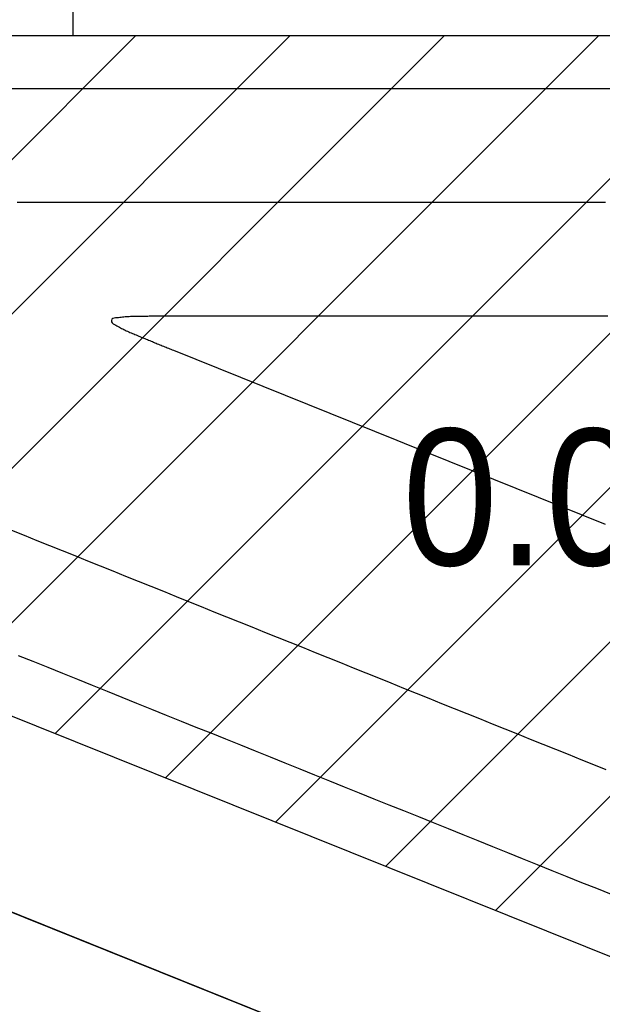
# Model space of a CAD drawing. Extents: x 997 to 109698, y 921 to 94021.
# Tile 6 of 256: x 8106 to 9387, y 24806 to 26970. Entities that reach past the tile are written whole.
import ezdxf

# ---------------------------------------------------------------- set-up
doc = ezdxf.new("R2010")
doc.units = 0
doc.header["$MEASUREMENT"] = 0
for name, color, linetype in [('12', 7, 'CONTINUOUS'), ('16', 7, 'CONTINUOUS'), ('28', 7, 'CONTINUOUS'), ('40', 7, 'CONTINUOUS')]:
    doc.layers.add(name, color=color, linetype=linetype)
doc.styles.get("Standard").update_dxf_attribs({"font": 'Arial.ttf', "height": 0.2})

msp = doc.modelspace()

# ---------------------------------------------------------------- linework, layer by layer
at = {"layer": '12', "color": 6}
for points in [[(9423.243861, 26818.518341), (9386.093861, 26818.518341), (9348.943861, 26818.518341), (9311.793861, 26818.518341), (9274.643861, 26818.518341), (9237.493861, 26818.518341), (9200.343861, 26818.518341), (9163.193861, 26818.518341), (9126.04386, 26818.518341), (9088.893861, 26818.518341), (9051.743861, 26818.518341), (9014.593861, 26818.518341), (8977.443861, 26818.518341), (8940.293861, 26818.518341), (8903.143861, 26818.518341), (8865.993861, 26818.518341), (8828.843861, 26818.518341), (8791.693861, 26818.518341), (8754.543861, 26818.518341), (8717.393861, 26818.518341), (8680.243861, 26818.518341), (8643.09386, 26818.518341), (8605.94386, 26818.518341), (8568.793861, 26818.518341), (8531.643861, 26818.518341), (8494.493861, 26818.518341), (8457.343861, 26818.518341), (8420.193861, 26818.518341), (8383.043861, 26818.518341), (8345.893861, 26818.518341), (8308.743861, 26818.518341), (8271.59386, 26818.518341), (8234.443861, 26818.518341), (8197.29386, 26818.518341), (8160.143861, 26818.518341), (8122.993861, 26818.518341), (8085.843861, 26818.518341)], [(8458.610241, 26318.518341), (8455.659964, 26318.518785), (8452.708783, 26318.519952), (8449.756896, 26318.521599), (8446.804498, 26318.523484), (8443.851785, 26318.525363), (8440.898954, 26318.526991), (8437.9462, 26318.528127), (8434.993721, 26318.528525), (8432.041712, 26318.527944), (8429.090369, 26318.526139), (8426.139888, 26318.522867), (8423.190466, 26318.517884), (8420.242299, 26318.510948), (8417.295583, 26318.501814), (8414.350514, 26318.49024), (8411.407288, 26318.475981), (8408.466101, 26318.458796), (8405.526878, 26318.438598), (8402.588916, 26318.415668), (8399.651425, 26318.390338), (8396.713616, 26318.362941), (8393.774697, 26318.333808), (8390.833878, 26318.303273), (8387.890369, 26318.271667), (8384.943379, 26318.239321), (8381.992118, 26318.206569), (8379.035795, 26318.173744), (8376.07362, 26318.141176), (8373.104802, 26318.109197), (8370.128552, 26318.078142), (8367.144396, 26318.048037), (8364.155018, 26318.015888), (8361.164912, 26317.976971), (8358.17859, 26317.926541), (8355.200566, 26317.859854), (8352.235353, 26317.772164), (8349.287465, 26317.658727), (8346.361415, 26317.514799), (8343.461717, 26317.335634), (8340.592884, 26317.116487), (8337.758515, 26316.853167), (8334.945287, 26316.551722), (8332.124959, 26316.227225), (8329.268777, 26315.895062), (8326.34799, 26315.570614), (8323.333845, 26315.269264), (8320.197589, 26315.006397), (8316.92656, 26314.781087), (8313.705634, 26314.39217), (8310.852307, 26313.504051), (8308.686531, 26311.778647), (8307.516209, 26309.042991), (8307.580153, 26306.0682), (8308.944824, 26303.658785), (8311.259997, 26301.769288), (8314.10261, 26300.205583), (8317.052803, 26298.774934), (8319.863949, 26297.359781), (8322.547447, 26295.954534), (8325.135716, 26294.562726), (8327.661173, 26293.18789), (8330.156234, 26291.833556), (8332.653318, 26290.503258), (8335.184251, 26289.20043), (8337.763653, 26287.925708), (8340.386618, 26286.676548), (8343.047188, 26285.450232), (8345.739404, 26284.244046), (8348.457307, 26283.055273), (8351.194939, 26281.881199), (8353.946339, 26280.719106), (8356.705549, 26279.566281), (8359.466611, 26278.420006), (8362.223593, 26277.277576), (8364.972887, 26276.137218), (8367.71494, 26274.99878), (8370.450612, 26273.862275), (8373.180758, 26272.727716), (8375.906237, 26271.595117), (8378.627905, 26270.464491), (8381.346621, 26269.335849), (8384.06324, 26268.209206), (8386.778622, 26267.084574), (8389.493622, 26265.961965), (8392.209098, 26264.841394), (8394.925908, 26263.722873), (8397.644909, 26262.606415), (8400.366856, 26261.492018), (8403.091788, 26260.379575), (8405.819432, 26259.268933), (8408.549515, 26258.159941), (8411.281765, 26257.052445), (8414.015909, 26255.946293), (8416.751673, 26254.841332), (8419.488786, 26253.73741), (8422.226973, 26252.634374), (8424.965963, 26251.532071), (8427.705481, 26250.43035), (8430.445257, 26249.329057), (8433.185015, 26248.22804), (8435.924485, 26247.127147), (8438.663392, 26246.026224), (8441.401463, 26244.92512), (8444.138427, 26243.823681)], [(9399.081519, 26318.518341), (9378.182157, 26318.518341), (9357.282795, 26318.518341), (9336.383433, 26318.518341), (9315.484072, 26318.518341), (9294.58471, 26318.518341), (9273.685348, 26318.518341), (9252.785987, 26318.518341), (9231.886625, 26318.518341), (9210.987263, 26318.518341), (9190.087901, 26318.518341), (9169.18854, 26318.518341), (9148.289178, 26318.518341), (9127.389816, 26318.518341), (9106.490455, 26318.518341), (9085.591093, 26318.518341), (9064.691731, 26318.518341), (9043.792369, 26318.518341), (9022.893008, 26318.518341), (9001.993646, 26318.518341), (8981.094284, 26318.518341), (8960.194922, 26318.518341), (8939.295561, 26318.518341), (8918.396199, 26318.518341), (8897.496837, 26318.518341), (8876.597476, 26318.518341), (8855.698114, 26318.518341), (8834.798752, 26318.518341), (8813.89939, 26318.518341), (8793.000029, 26318.518341), (8772.100667, 26318.518341), (8751.201305, 26318.518341), (8730.301943, 26318.518341), (8709.402582, 26318.518341), (8688.50322, 26318.518341), (8667.603858, 26318.518341), (8646.704496, 26318.518341), (8625.805135, 26318.518341), (8604.905773, 26318.518341), (8584.006411, 26318.518341), (8563.10705, 26318.518342), (8542.207688, 26318.518342), (8521.308326, 26318.518341), (8500.408964, 26318.518341), (8479.509603, 26318.518341), (8458.610241, 26318.518341)], [(8444.138427, 26243.823681), (8460.5084, 26237.23304), (8476.878374, 26230.642399), (8493.248347, 26224.051759), (8509.618321, 26217.461118), (8525.988295, 26210.870477), (8542.358268, 26204.279836), (8558.728242, 26197.689196), (8575.098215, 26191.098556), (8591.468189, 26184.507915), (8607.838162, 26177.917274), (8624.208136, 26171.326633), (8640.578109, 26164.735993), (8656.948083, 26158.145352), (8673.318057, 26151.554711), (8689.68803, 26144.96407), (8706.058003, 26138.37343), (8722.427977, 26131.782789), (8738.797951, 26125.192148), (8755.167924, 26118.601507), (8771.537898, 26112.010867), (8787.907871, 26105.420226), (8804.277845, 26098.829585), (8820.647818, 26092.238945), (8837.017792, 26085.648304), (8853.387765, 26079.057663), (8869.757739, 26072.467022), (8886.127712, 26065.876382), (8902.497686, 26059.285741), (8918.86766, 26052.6951), (8935.237633, 26046.104459), (8951.607607, 26039.513819), (8967.97758, 26032.923178), (8984.347554, 26026.332538), (9000.717527, 26019.741897), (9017.087501, 26013.151256), (9033.457474, 26006.560615), (9049.827448, 25999.969975), (9066.197421, 25993.379334), (9082.567395, 25986.788693), (9098.937369, 25980.198053), (9115.307342, 25973.607412), (9131.677315, 25967.016771), (9148.047289, 25960.42613), (9164.417263, 25953.83549), (9180.787236, 25947.244849), (9197.15721, 25940.654209), (9213.527183, 25934.063568), (9229.897157, 25927.472927), (9246.26713, 25920.882286), (9262.637104, 25914.291646), (9279.007077, 25907.701005), (9295.377051, 25901.110364), (9311.747025, 25894.519723), (9328.116998, 25887.929083), (9344.486972, 25881.338442), (9360.856945, 25874.747801), (9377.226919, 25868.157161), (9393.596892, 25861.56652)], [(8102.207953, 25572.984267), (8134.828565, 25559.851031), (8167.449177, 25546.717795), (8200.069789, 25533.584558), (8232.690401, 25520.451322), (8265.311012, 25507.318085), (8297.931624, 25494.184849), (8330.552236, 25481.051612), (8363.172848, 25467.918376), (8395.79346, 25454.785139), (8428.414071, 25441.651903), (8461.034683, 25428.518667), (8493.655295, 25415.38543), (8526.275907, 25402.252194), (8558.896519, 25389.118958), (8591.517131, 25375.985721), (8624.137742, 25362.852485), (8656.758354, 25349.719248), (8689.378966, 25336.586012), (8721.999578, 25323.452776), (8754.62019, 25310.319539), (8787.240801, 25297.186303), (8819.861413, 25284.053066), (8852.482025, 25270.91983), (8885.102637, 25257.786593), (8917.723249, 25244.653357), (8950.34386, 25231.520121), (8982.964472, 25218.386884), (9015.585084, 25205.253648), (9048.205696, 25192.120411), (9080.826308, 25178.987175), (9113.446919, 25165.853939), (9146.067531, 25152.720702), (9178.688143, 25139.587466), (9211.308755, 25126.45423), (9243.929367, 25113.320993), (9276.549978, 25100.187757), (9309.17059, 25087.05452), (9341.791202, 25073.921284), (9374.411814, 25060.788048), (9407.032426, 25047.654811)]]:
    msp.add_lwpolyline(points, dxfattribs=at)
at = {"layer": '12', "color": 5}
for points in [[(9394.397707, 26568.518341), (9362.055399, 26568.518341), (9329.713091, 26568.518341), (9297.370783, 26568.518341), (9265.028476, 26568.518341), (9232.686168, 26568.518341), (9200.34386, 26568.518341), (9168.001553, 26568.518341), (9135.659245, 26568.518341), (9103.316937, 26568.518341), (9070.97463, 26568.518341), (9038.632322, 26568.518341), (9006.290014, 26568.518341), (8973.947707, 26568.518341), (8941.605399, 26568.518341), (8909.263091, 26568.518341), (8876.920784, 26568.518341), (8844.578476, 26568.518341), (8812.236168, 26568.518341), (8779.89386, 26568.518341), (8747.551553, 26568.518341), (8715.209245, 26568.518341), (8682.866937, 26568.518341), (8650.52463, 26568.518341), (8618.182322, 26568.518341), (8585.840014, 26568.518341), (8553.497707, 26568.518341), (8521.155399, 26568.518341), (8488.813091, 26568.518341), (8456.470784, 26568.518341), (8424.128476, 26568.518341), (8391.786168, 26568.518341), (8359.443861, 26568.518341), (8327.101553, 26568.518341), (8294.759245, 26568.518341), (8262.416938, 26568.518341), (8230.07463, 26568.518341), (8197.732322, 26568.518341), (8165.390014, 26568.518341), (8133.047707, 26568.518341), (8100.705399, 26568.518341)], [(8088.143356, 25848.14758), (8115.956275, 25836.949947), (8143.769195, 25825.752314), (8171.582115, 25814.554681), (8199.395034, 25803.357047), (8227.207954, 25792.159414), (8255.020873, 25780.961781), (8282.833793, 25769.764148), (8310.646712, 25758.566515), (8338.459632, 25747.368881), (8366.272551, 25736.171248), (8394.085471, 25724.973615), (8421.89839, 25713.775982), (8449.71131, 25702.578348), (8477.524229, 25691.380715), (8505.337149, 25680.183082), (8533.150068, 25668.985449), (8560.962988, 25657.787816), (8588.775907, 25646.590182), (8616.588826, 25635.392549), (8644.401746, 25624.194916), (8672.214666, 25612.997283), (8700.027585, 25601.799649), (8727.840505, 25590.602016), (8755.653424, 25579.404383), (8783.466344, 25568.20675), (8811.279263, 25557.009117), (8839.092182, 25545.811483), (8866.905102, 25534.61385), (8894.718022, 25523.416217), (8922.530941, 25512.218584), (8950.343861, 25501.02095), (8978.15678, 25489.823317), (9005.9697, 25478.625684), (9033.782619, 25467.428051), (9061.595539, 25456.230418), (9089.408458, 25445.032784), (9117.221378, 25433.835151), (9145.034297, 25422.637518), (9172.847217, 25411.439884), (9200.660136, 25400.242251), (9228.473056, 25389.044618), (9256.285975, 25377.846985), (9284.098894, 25366.649351), (9311.911814, 25355.451718), (9339.724734, 25344.254085), (9367.537653, 25333.056452), (9395.350573, 25321.858819)]]:
    msp.add_lwpolyline(points, dxfattribs=at)
at = {"layer": '28', "color": 2}
for p, q in [((8361.538705, 26935.955237), (7215.562633, 25789.979166)), ((8700.94996, 26935.955237), (7457.69895, 25692.704228)), ((9040.361215, 26935.955237), (7699.835267, 25595.42929)), ((9379.77247, 26935.955237), (7941.971584, 25498.154352)), ((9719.183725, 26935.955237), (8184.107901, 25400.879414)), ((10058.59498, 26935.955237), (8426.244218, 25303.604476)), ((10398.006235, 26935.955237), (8668.380535, 25206.329538)), ((10737.41749, 26935.955237), (8910.516852, 25109.0546)), ((11076.828745, 26935.955237), (9152.653169, 25011.779662))]:
    msp.add_line(p, q, dxfattribs=at)
at = {"layer": '40', "color": 8, "linetype": 'Continuous'}
for p, q in [((8222.918455, 27335.955237), (8222.918455, 26935.955237)), ((6547.636205, 26935.955237), (8222.918455, 26935.955237)), ((8222.918455, 26935.955237), (10222.918455, 26935.955237)), ((13097.601607, 22995.879236), (5556.142528, 26025.556791)), ((11448.058233, 24089.632219), (6947.636205, 25897.614926)), ((6547.636205, 25627.237831), (13097.601607, 22995.879236))]:
    msp.add_line(p, q, dxfattribs=at)

# ---------------------------------------------------------------- texts
at = {"layer": '16', "color": 24, "width": 0.9}
msp.add_text('0.01', height=300, dxfattribs=at).set_placement((8947.636205, 25770.953237))

doc.saveas('drawing.dxf')
